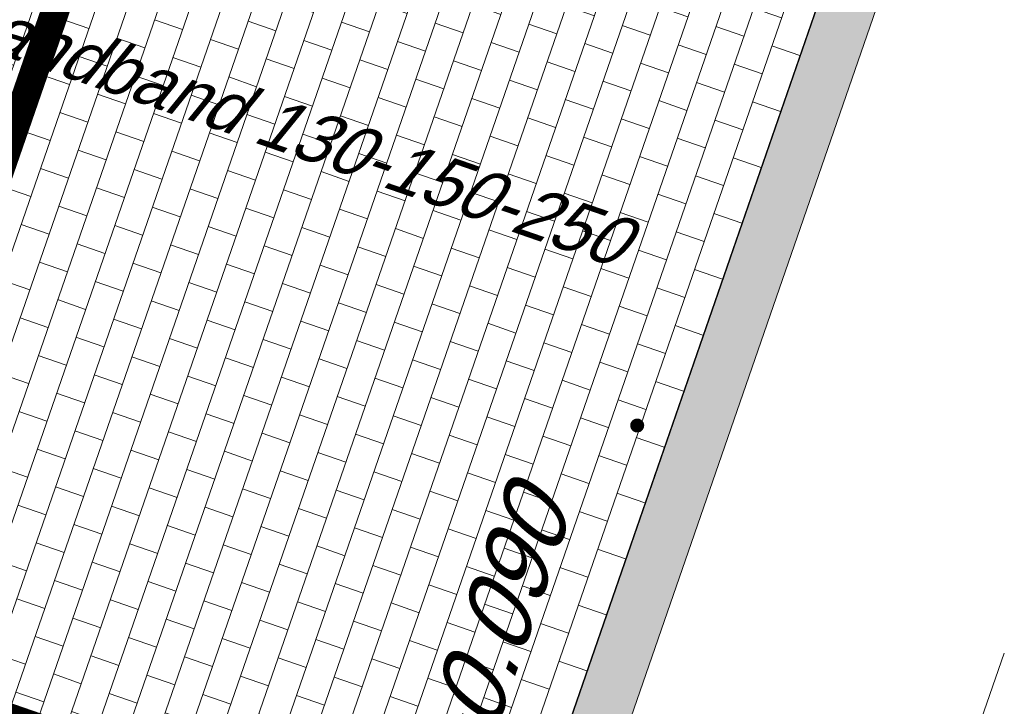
# Model space of a CAD drawing. Header units: metres. Extents: x 128615 to 129083, y 455669 to 456034.
# Tile 19 of 158: x 128753.2 to 128760.17, y 455835.78 to 455840.64. Entities that reach past the tile are written whole.
import ezdxf
from ezdxf.lldxf.tags import DXFTag

# ---------------------------------------------------------------- set-up
doc = ezdxf.new("R2010")
doc.units = ezdxf.units.M
doc.linetypes.add('DASHED', pattern=[19.049999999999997, 12.7, -6.35])
doc.linetypes.add('RI-AWZI_TERREINRIOLERING', pattern=[19.8, 6, -1.8, 2.4, -1.8, 1.8, -1.8, 2.4, -1.8])
for name, color, linetype, lineweight in [('B-WE-OG-HOOGTELIJN-G', 7, 'Continuous', 18), ('B-XX-RI-AWZI_TERREINRIOLERING-G', 10, 'RI-AWZI_TERREINRIOLERING', 18), ('B-XX-VH-BESTRATING-V', 1, 'Continuous', 18)]:
    doc.layers.add(name, color=color, linetype=linetype, lineweight=lineweight)
for name, color, linetype in [('B-XX-GR-KRUIDEN-G', 98, 'Continuous'), ('B-XX-KL-ELEKTRA-G_HDSR', 190, 'HDSR_Elektra'), ('B-XX-RI-AWZI_BEDRIJFSWATER-G_HDSR', 150, 'HDSR_Bedrijfswater'), ('B-XX-VH-BESTRATING-T25', 7, 'Continuous'), ('B-XX-VH-KANTVERHARDING-G', 60, 'Continuous')]:
    doc.layers.add(name, color=color, linetype=linetype)
doc.styles.get("Standard").update_dxf_attribs({"font": 'arial.ttf'})
doc.styles.add('TAUW-ISOCP', font='tcb_isocp.shx')
tags = doc.linetypes.add('HDSR_Bedrijfswater', pattern='A,25,-2,["BW",Standard,S=1.5,R=0,X=0,Y=-0.75],-5', length=32).pattern_tags.tags
tags[6] = DXFTag(74, 10)
tags = doc.linetypes.add('HDSR_Elektra', pattern='A,25,-2,["E",Standard,S=1.5,R=0,X=0,Y=-0.75],-4', length=31).pattern_tags.tags
tags[6] = DXFTag(74, 10)

msp = doc.modelspace()

# ---------------------------------------------------------------- hatches: boundary and pattern name
at = {"layer": 'B-XX-GR-KRUIDEN-G'}
h = msp.add_hatch(dxfattribs=at)
h.set_pattern_fill('SWAMP', color=256, scale=0.2, angle=-116.5632943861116, style=0)
h.set_pattern_definition([(340.9065815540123, (128738.9979208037, 455858.1422880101), (3.839350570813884, 3.326515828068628), [0.6349999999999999, -4.444999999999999]), (70.90658155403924, (128739.2979540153, 455858.0384307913), (-0.9611808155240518, 4.988231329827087), [0.3174999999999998, -8.481319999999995]), (70.90658155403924, (128739.3729632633, 455858.0124661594), (-0.9611808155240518, 4.988231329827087), [0.2539999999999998, -8.544819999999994]), (70.90658155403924, (128739.2229447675, 455858.0643954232), (-0.9611808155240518, 4.988231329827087), [0.2539999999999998, -8.544819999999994]), (40.90658155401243, (128739.4479706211, 455857.9865021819), (-0.9611719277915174, 4.988233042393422), [0.2032, -4.876799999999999]), (100.9065815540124, (128739.1479374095, 455858.0903594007), (-4.8005224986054, 1.661717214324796), [0.2032, -4.8768])])
edge = h.paths.add_edge_path()
edge.add_line((128948.4118116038, 455833.4579504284), (128948.6455033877, 455826.0782791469))
edge.add_line((128948.6455033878, 455826.0782791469), (128943.9095911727, 455812.3966981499))
edge.add_line((128943.9095911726, 455812.3966981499), (128941.3888850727, 455813.2785094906))
edge.add_line((128941.3888850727, 455813.2785094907), (128942.1339618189, 455815.4309623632))
edge.add_arc((128932.745274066, 455818.888458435), 10.00508554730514, -20.21683048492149, 71.17534409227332)
edge.add_line((128935.9736453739, 455828.358376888), (128892.1860483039, 455843.579290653))
edge.add_arc((128893.6952972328, 455847.9211051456), 4.596649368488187, -157.04283936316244, -109.16785423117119, ccw=False)
edge.add_arc((128894.4307678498, 455848.232645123), 5.395382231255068, 162.5112662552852, 202.9571606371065, ccw=False)
edge.add_line((128889.2847814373, 455849.8540560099), (128901.8557516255, 455885.6735668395))
edge.add_line((128901.8557516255, 455885.6735668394), (128887.2242848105, 455890.7225570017))
edge.add_line((128887.2242848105, 455890.7225570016), (128887.1817624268, 455890.5997140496))
edge.add_line((128887.1817624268, 455890.5997140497), (128874.5146120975, 455895.1035688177))
edge.add_line((128874.5146120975, 455895.1035688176), (128873.5283828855, 455892.2544503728))
edge.add_arc((128867.280722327, 455871.995513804), 21.20041917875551, 72.86074229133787, 176.4358647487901)
edge.add_line((128846.121308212, 455873.313454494), (128835.0103701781, 455877.1887525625))
edge.add_arc((128817.5916042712, 455889.2204382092), 21.17014088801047, -34.63404912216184, -24.22743715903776)
edge.add_line((128836.8971577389, 455880.5330640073), (128837.0847450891, 455880.5150973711))
edge.add_line((128837.0847450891, 455880.5150973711), (128838.2442237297, 455883.7950644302))
edge.add_line((128838.2442237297, 455883.7950644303), (128838.0851409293, 455883.9110295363))
edge.add_arc((128817.5916042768, 455889.2204382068), 21.17014088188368, -14.52468191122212, 21.05836036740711)
edge.add_line((128837.3478955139, 455896.8272655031), (128838.4437976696, 455897.45125095))
edge.add_line((128838.4437976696, 455897.45125095), (128836.9196742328, 455900.519436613))
edge.add_line((128836.9196742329, 455900.519436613), (128835.8290882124, 455899.9707426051))
edge.add_arc((128817.5916042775, 455889.2204382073), 21.17014088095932, 30.51773535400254, 65.7725628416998)
edge.add_line((128826.2789784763, 455908.5259916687), (128826.2969451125, 455908.713579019))
edge.add_line((128826.2969451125, 455908.7135790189), (128823.0169780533, 455909.8730576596))
edge.add_line((128823.0169780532, 455909.8730576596), (128822.9010129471, 455909.7139748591))
edge.add_arc((128817.591604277, 455889.2204382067), 21.17014088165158, 75.47531808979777, 155.5873596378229)
edge.add_line((128798.3142327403, 455897.9701702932), (128798.1176121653, 455897.9799474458))
edge.add_line((128798.1176121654, 455897.9799474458), (128797.7211869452, 455896.8585281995))
edge.add_line((128797.7211869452, 455896.8585281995), (128793.8072384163, 455898.2133509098))
edge.add_arc((128775.6531717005, 455909.0573338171), 21.14620778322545, -30.85117203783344, -24.45064201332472)
edge.add_line((128794.9029489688, 455900.3047239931), (128795.4902118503, 455900.2458409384))
edge.add_line((128795.4902118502, 455900.2458409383), (128796.7020683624, 455903.7467742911))
edge.add_line((128796.7020683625, 455903.746774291), (128796.1976420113, 455904.0486570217))
edge.add_arc((128775.6531716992, 455909.057333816), 21.14620778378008, -13.70124981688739, 21.18853243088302)
edge.add_line((128795.3698146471, 455916.7003760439), (128797.9082227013, 455917.9559061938))
edge.add_line((128797.9082227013, 455917.9559061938), (128796.4067381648, 455921.1222890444))
edge.add_line((128796.4067381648, 455921.1222890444), (128793.8362756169, 455919.8525566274))
edge.add_arc((128775.6531717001, 455909.0573338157), 21.1462077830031, 30.69740409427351, 65.54935799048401)
edge.add_line((128784.4057815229, 455928.3071110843), (128784.4646645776, 455928.8943739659))
edge.add_line((128784.4646645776, 455928.8943739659), (128780.9637312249, 455930.1062304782))
edge.add_line((128780.9637312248, 455930.1062304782), (128780.6618484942, 455929.6018041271))
edge.add_arc((128775.6531717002, 455909.0573338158), 21.14620778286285, 76.298750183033, 155.5095457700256)
edge.add_line((128756.4094808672, 455917.8233173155), (128755.8262168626, 455917.8979581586))
edge.add_line((128755.8262168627, 455917.8979581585), (128754.6142224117, 455914.3971073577))
edge.add_line((128754.6142224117, 455914.3971073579), (128755.1121866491, 455914.0802848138))
edge.add_arc((128775.6531716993, 455909.057333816), 21.1462077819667, 166.2589379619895, 191.7043835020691)
edge.add_line((128754.9466508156, 455904.7675673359), (128751.1985842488, 455903.6584638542))
edge.add_line((128751.1985842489, 455903.6584638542), (128751.1173775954, 455903.9197317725))
edge.add_line((128751.1173775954, 455903.9197317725), (128741.4969709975, 455907.2999279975))
edge.add_line((128741.4969709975, 455907.2999279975), (128757.0495062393, 455938.2990116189))
edge.add_line((128757.0495062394, 455938.2990116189), (128795.963293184, 455925.5684809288))
edge.add_line((128795.963293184, 455925.5684809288), (128808.0815679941, 455921.3936663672))
edge.add_line((128808.0815679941, 455921.3936663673), (128811.5859768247, 455919.9881814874))
edge.add_line((128811.5859768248, 455919.9881814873), (128842.9440111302, 455909.6012506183))
edge.add_line((128842.9440111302, 455909.6012506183), (128874.3253125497, 455899.2845629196))
edge.add_line((128874.3253125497, 455899.2845629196), (128897.3942134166, 455890.0887698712))
edge.add_line((128897.3942134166, 455890.0887698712), (128932.249899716, 455875.2515896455))
edge.add_line((128932.249899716, 455875.2515896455), (128958.9784740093, 455863.874893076))
edge.add_line((128958.9784740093, 455863.8748930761), (128948.4118116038, 455833.4579504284))
h.paths.add_polyline_path([(128845.694092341, 455904.4570519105), (128848.0856081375, 455905.5477301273), (128849.2310223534, 455903.2376735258), (128848.6444501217, 455901.5319182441), (128846.8291906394, 455902.1678003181)], flags=16)
at = {"layer": 'B-XX-VH-BESTRATING-V'}
h = msp.add_hatch(dxfattribs=at)
h.set_pattern_fill('BRICK', color=256, scale=0.03307086, angle=-116.5097316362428)
h.set_pattern_definition([(340.9065815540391, (128781.00315288, 455850.7668853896), (0.0686929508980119, 0.1984471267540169), []), (70.90658155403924, (128781.00315288, 455850.7668853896), (-0.3968942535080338, 0.1373859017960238), [0.2099999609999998, -0.2099999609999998]), (70.90658155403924, (128781.2016000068, 455850.6981924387), (-0.3968942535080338, 0.1373859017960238), [-0.2099999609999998, 0.2099999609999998])])
edge = h.paths.add_edge_path()
edge.add_line((128831.6126664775, 455838.8346340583), (128839.0652869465, 455860.4902585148))
edge.add_line((128839.0652869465, 455860.4902585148), (128836.3034510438, 455861.4412710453))
edge.add_line((128836.3034510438, 455861.4412710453), (128833.541615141, 455862.3922835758))
edge.add_arc((128834.2946828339, 455864.407557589), 2.151381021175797, 165.7586443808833, 249.5102871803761, ccw=False)
edge.add_line((128832.2094179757, 455864.936812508), (128832.7229766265, 455866.3634640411))
edge.add_line((128832.7229766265, 455866.3634640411), (128829.5305935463, 455867.4960062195))
edge.add_line((128829.5305935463, 455867.4960062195), (128825.7790093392, 455865.6897798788))
edge.add_line((128825.7790093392, 455865.6897798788), (128824.1892600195, 455861.2288345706))
edge.add_line((128824.1892600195, 455861.2288345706), (128829.3480097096, 455859.4118744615))
edge.add_arc((128828.6821113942, 455857.5376763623), 1.98897940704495, -20.160679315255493, 70.43999003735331, ccw=False)
edge.add_line((128830.5492255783, 455856.8521665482), (128825.085613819, 455841.0700632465))
edge.add_arc((128820.6003911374, 455842.5189337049), 4.713432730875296, 246.4303146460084, 342.09788309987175, ccw=False)
edge.add_line((128818.7156584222, 455838.1987218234), (128794.9887339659, 455846.4591081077))
edge.add_line((128794.9887339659, 455846.4591081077), (128740.4443933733, 455865.3829613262))
edge.add_arc((128742.7378552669, 455872.1050294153), 7.102546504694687, 156.7495911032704, 251.16118143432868, ccw=False)
edge.add_line((128736.2121179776, 455874.9087625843), (128740.8492055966, 455888.4475361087))
edge.add_arc((128747.4193090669, 455885.7839878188), 7.08948158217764, 110.50432189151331, 157.9321541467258, ccw=False)
edge.add_line((128744.936019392, 455892.4243207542), (128746.0560372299, 455895.6599412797))
edge.add_line((128746.0560372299, 455895.6599412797), (128750.9663574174, 455893.9602221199))
edge.add_line((128750.9663574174, 455893.9602221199), (128752.5278960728, 455898.5416274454))
edge.add_line((128752.5278960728, 455898.5416274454), (128752.0152830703, 455900.3559231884))
edge.add_line((128752.0152830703, 455900.3559231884), (128751.9765845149, 455900.3451798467))
edge.add_line((128751.9765845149, 455900.3451798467), (128751.0126086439, 455903.818817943))
edge.add_line((128751.0126086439, 455903.818817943), (128743.3040688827, 455906.5354959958))
edge.add_line((128743.3040688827, 455906.5354959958), (128719.892912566, 455838.9029857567))
edge.add_line((128719.892912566, 455838.9029857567), (128720.2712589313, 455838.7734198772))
edge.add_line((128720.2712589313, 455838.7734198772), (128743.5504862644, 455906.0245387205))
edge.add_line((128743.5504862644, 455906.0245387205), (128750.6829467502, 455903.5108851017))
edge.add_line((128750.6829467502, 455903.5108851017), (128752.1090925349, 455898.5527556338))
edge.add_line((128752.1090925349, 455898.5527556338), (128750.717407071, 455894.4696833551))
edge.add_line((128750.717407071, 455894.4696833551), (128745.8088863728, 455896.1687796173))
edge.add_line((128745.8088863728, 455896.1687796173), (128744.6185725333, 455892.7300809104))
edge.add_arc((128747.419309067, 455885.7839878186), 7.489481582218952, 111.9598016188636, 158.0177529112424)
edge.add_line((128740.4743136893, 455888.5874452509), (128735.6521931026, 455874.5084362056))
edge.add_arc((128742.711383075, 455872.0759849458), 7.466524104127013, 160.9871051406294, 251.273710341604)
edge.add_line((128740.3142736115, 455865.0047157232), (128794.856583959, 455846.0815660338))
edge.add_line((128794.856583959, 455846.0815660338), (128818.5714073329, 455837.8252763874))
edge.add_arc((128820.6003911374, 455842.5189337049), 5.113432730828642, 246.6220382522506, 342.0506229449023)
edge.add_line((128825.4649488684, 455840.9430934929), (128830.9260443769, 455856.717928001))
edge.add_arc((128828.6821113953, 455857.5376763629), 2.388979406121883, 339.9318582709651, 430.4537588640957)
edge.add_line((128829.4813863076, 455859.7889831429), (128824.7008226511, 455861.4727425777))
edge.add_line((128824.7008226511, 455861.4727425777), (128826.1020253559, 455865.4046131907))
edge.add_line((128826.1020253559, 455865.4046131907), (128829.4604913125, 455867.0964502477))
edge.add_line((128829.4604913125, 455867.0964502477), (128832.2105117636, 455866.120842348))
edge.add_line((128832.2105117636, 455866.120842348), (128831.8267665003, 455865.0548087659))
edge.add_arc((128834.2946828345, 455864.4075575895), 2.551381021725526, 165.3042260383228, 249.6319906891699)
edge.add_line((128833.4066780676, 455862.0156979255), (128838.5569163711, 455860.2422612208))
edge.add_line((128838.5569163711, 455860.2422612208), (128831.2322111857, 455838.9583295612))
edge.add_arc((128836.4510621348, 455837.3560573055), 5.459274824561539, 162.9326608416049, 251.688394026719)
edge.add_line((128834.7358411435, 455832.1732300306), (128868.2102711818, 455820.5590485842))
edge.add_arc((128870.243457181, 455825.3755239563), 5.22802833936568, 247.1138597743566, 340.4610631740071)
edge.add_line((128875.1704265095, 455823.6270235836), (128882.5907182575, 455844.7795449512))
edge.add_arc((128880.2053561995, 455845.6949556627), 2.55498119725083, 339.0051081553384, 400.5811834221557)
edge.add_line((128882.1458260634, 455847.357034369), (128879.1820600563, 455850.9862143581))
edge.add_line((128879.1820600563, 455850.9862143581), (128886.2461834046, 455856.9579368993))
edge.add_arc((128882.7728296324, 455860.6776088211), 5.089218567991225, 313.038728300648, 342.0620473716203)
edge.add_line((128887.6146643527, 455859.110196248), (128893.0181774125, 455874.5159597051))
edge.add_arc((128882.8722026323, 455877.7590635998), 10.65169127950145, 342.2738127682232, 419.290512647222)
edge.add_line((128888.3118646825, 455886.917043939), (128886.2148499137, 455887.872679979))
edge.add_line((128886.2148499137, 455887.872679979), (128886.1094443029, 455887.4783866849))
edge.add_line((128886.1094443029, 455887.4783866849), (128888.1745737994, 455886.5274173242))
edge.add_arc((128882.8857705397, 455877.7600346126), 10.23906438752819, -17.723255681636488, 58.900096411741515, ccw=False)
edge.add_line((128892.6388684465, 455874.6430616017), (128887.2355901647, 455859.2379771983))
edge.add_arc((128882.7728296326, 455860.677608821), 4.689218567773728, 313.1287842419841, 342.12093767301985, ccw=False)
edge.add_line((128885.978569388, 455857.2553283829), (128883.1729931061, 455854.8264816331))
edge.add_line((128883.1729931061, 455854.8264816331), (128878.5836409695, 455851.0866857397))
edge.add_line((128878.5836409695, 455851.0866857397), (128881.839104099, 455847.1002356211))
edge.add_arc((128880.2053561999, 455845.6949556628), 2.15498119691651, -21.143024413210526, 40.70070699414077, ccw=False)
edge.add_line((128882.2152704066, 455844.9176598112), (128877.8010034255, 455832.3322089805))
edge.add_line((128877.8010034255, 455832.3322089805), (128874.7932273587, 455823.7601450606))
edge.add_arc((128870.243457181, 455825.3755239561), 4.828028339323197, 246.96541338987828, 340.45278373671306, ccw=False)
edge.add_line((128868.354313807, 455820.9324400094), (128834.8638834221, 455832.552191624))
edge.add_arc((128836.4510621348, 455837.3560573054), 5.059274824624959, 163.0072479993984, 251.7166439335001, ccw=False)
h = msp.add_hatch(dxfattribs=at)
h.set_pattern_fill('BRICK', color=256, scale=0.03307086, angle=-116.5097316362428)
h.set_pattern_definition([(340.9065815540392, (128778.1828872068, 455854.1191263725), (0.06869295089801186, 0.1984471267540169), []), (70.90658155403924, (128778.1828872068, 455854.1191263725), (-0.3968942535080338, 0.1373859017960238), [0.2099999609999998, -0.2099999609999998]), (70.90658155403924, (128778.3813343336, 455854.0504334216), (-0.3968942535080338, 0.1373859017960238), [-0.2099999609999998, 0.2099999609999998])])
edge = h.paths.add_edge_path()
edge.add_arc((128751.3219678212, 455846.394278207), 9.372125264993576, 338.0283954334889, 431.0771489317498)
edge.add_line((128754.3612985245, 455855.2598972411), (128737.5441658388, 455861.0866553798))
edge.add_arc((128735.7230812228, 455855.8650819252), 5.53002518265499, 70.77318686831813, 161.0931870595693)
edge.add_line((128730.4914183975, 455857.6569755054), (128723.5752764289, 455837.6419488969))
edge.add_line((128723.5752764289, 455837.6419488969), (128723.9537030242, 455837.5123555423))
edge.add_line((128723.9537030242, 455837.5123555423), (128729.7329794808, 455854.2081124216))
edge.add_line((128729.7329794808, 455854.2081124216), (128729.7329354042, 455854.2081276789))
edge.add_line((128729.7329354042, 455854.2081276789), (128730.8698377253, 455857.5273652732))
edge.add_arc((128735.7230656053, 455855.8651140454), 5.129999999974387, 70.77344927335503, 161.0934494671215, ccw=False)
edge.add_line((128737.4123963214, 455860.708982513), (128754.2316041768, 455854.8815067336))
edge.add_arc((128751.3225362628, 455846.394138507), 8.972073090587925, -22.100399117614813, 71.08071322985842, ccw=False)
edge.add_line((128759.6353953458, 455843.0185690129), (128750.7112081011, 455817.2386564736))
edge.add_line((128750.7112081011, 455817.2386564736), (128751.0899095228, 455817.1086747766))
edge.add_line((128751.0899095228, 455817.1086747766), (128760.0133899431, 455842.8877252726))
h = msp.add_hatch(dxfattribs=at)
h.set_pattern_fill('BRICK', color=256, scale=0.03299999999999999, angle=-26.50973163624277)
h.set_pattern_definition([(70.90658155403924, (128778.8590521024, 455851.1544226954), (-0.198021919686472, 0.06854576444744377), []), (160.9065815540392, (128778.8590521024, 455851.1544226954), (-0.1370915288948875, -0.396043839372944), [0.2095499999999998, -0.2095499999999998]), (160.9065815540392, (128778.9275978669, 455851.3524446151), (-0.1370915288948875, -0.396043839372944), [-0.2095499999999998, 0.2095499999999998])])
edge = h.paths.add_edge_path()
edge.add_line((128759.0012112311, 455841.1863204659), (128756.2850414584, 455842.1265291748))
edge.add_line((128756.2850414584, 455842.1265291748), (128756.9285131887, 455843.985455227))
edge.add_line((128756.9285131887, 455843.985455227), (128751.8303110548, 455845.7502101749))
edge.add_line((128751.8303110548, 455845.7502101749), (128749.770277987, 455839.7989788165))
edge.add_line((128749.770277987, 455839.7989788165), (128749.6133143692, 455839.3455264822))
edge.add_line((128749.6133143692, 455839.3455264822), (128750.0727927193, 455839.1864769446))
edge.add_arc((128749.376647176, 455839.4063082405), 0.7300304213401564, 270.3932955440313, 342.4747413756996, ccw=False)
edge.add_line((128749.3816582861, 455838.6762950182), (128749.3543064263, 455838.5972782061))
edge.add_arc((128748.8990532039, 455838.0265865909), 0.730030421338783, -20.66157826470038, 51.419867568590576, ccw=False)
edge.add_line((128749.5821286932, 455837.7689972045), (128749.1226503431, 455837.928046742))
edge.add_line((128749.1226503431, 455837.928046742), (128748.7668211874, 455836.9000915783))
edge.add_line((128748.7668211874, 455836.9000915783), (128748.7715461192, 455836.8984560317))
edge.add_line((128748.7715461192, 455836.8984560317), (128749.7962317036, 455836.5417375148))
edge.add_line((128749.7962317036, 455836.5417375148), (128749.3840739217, 455835.3510545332))
edge.add_line((128749.3840739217, 455835.3510545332), (128750.2470342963, 455835.052338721))
edge.add_arc((128749.3065641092, 455835.3160880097), 0.9767537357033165, 254.53461634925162, 344.3341625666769, ccw=False)
edge.add_line((128749.0461067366, 455834.3747008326), (128748.4485411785, 455832.6483931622))
edge.add_line((128748.4485411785, 455832.6483931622), (128748.772708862, 455832.5361817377))
edge.add_arc((128748.0167196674, 455832.7978692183), 0.7999999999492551, 285.74057402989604, 340.906581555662, ccw=False)
edge.add_line((128748.2337453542, 455832.0278693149), (128747.1355242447, 455828.8552173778))
edge.add_line((128747.1355242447, 455828.8552173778), (128747.1582039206, 455828.8473667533))
edge.add_line((128747.1582039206, 455828.8473667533), (128747.1418484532, 455828.8001174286))
edge.add_line((128747.1418484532, 455828.8001174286), (128746.812994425, 455827.9234606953))
edge.add_line((128746.812994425, 455827.9234606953), (128746.5191842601, 455827.0749792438))
edge.add_line((128746.5191842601, 455827.0749792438), (128753.3035208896, 455824.7265647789))
edge.add_line((128753.3035208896, 455824.7265647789), (128759.0012112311, 455841.1863204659))
h = msp.add_hatch(dxfattribs=at)
h.set_pattern_fill('BRICK', color=256, scale=0.03299999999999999, angle=-116.5097316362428)
h.set_pattern_definition([(340.9065815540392, (128778.9480382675, 455851.123691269), (0.0685457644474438, 0.198021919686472), []), (70.90658155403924, (128778.9480382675, 455851.123691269), (-0.396043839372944, 0.1370915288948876), [0.2095499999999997, -0.2095499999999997]), (70.90658155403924, (128779.1460601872, 455851.0551455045), (-0.396043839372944, 0.1370915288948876), [-0.2095499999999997, 0.2095499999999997])])
h.paths.add_polyline_path([(128774.1560640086, 455839.2948513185), (128766.7862465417, 455841.8459313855, 0.4142135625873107), (128763.7077745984, 455840.3506686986), (128762.7869617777, 455837.6905317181, 0.4142135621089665), (128763.6643473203, 455835.8841556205), (128763.8191929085, 455835.8305554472), (128763.956578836, 455836.2274497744), (128763.8017332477, 455836.2810499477, -0.4142135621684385), (128763.183856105, 455837.5531457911), (128764.1046689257, 455840.2132827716, -0.4142135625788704), (128766.6488606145, 455841.4490370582), (128774.0186780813, 455838.8979569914, -0.4142135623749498), (128775.2544323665, 455836.3537653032), (128771.4141685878, 455825.2596238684, -0.4142135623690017), (128768.8699768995, 455824.0238695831), (128761.5001594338, 455826.5749496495, -0.4142135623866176), (128760.2644051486, 455829.1191413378), (128761.1852179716, 455831.7792783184, -0.414213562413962), (128762.4573138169, 455832.3971554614), (128762.6121594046, 455832.3435552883), (128762.7495453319, 455832.7404496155), (128762.5946997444, 455832.7940497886, 0.4142135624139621), (128760.7883236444, 455831.9166642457), (128759.8675108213, 455829.2565272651, 0.4142135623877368), (128761.3627735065, 455826.1780553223), (128768.7325909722, 455823.6269752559, 0.4142135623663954), (128771.811062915, 455825.1222379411), (128775.6513266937, 455836.2163793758, 0.4142135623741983)])

# ---------------------------------------------------------------- linework, layer by layer
at = {"layer": 'B-XX-KL-ELEKTRA-G_HDSR', "linetype": 'DASHED', "const_width": 0.1999999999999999}
for points in [[(128758.6554637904, 455855.7404761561), (128751.8682653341, 455836.1329080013), (128748.5859420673, 455837.2690906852)], [(128765.3437655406, 455831.4683324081), (128751.8682653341, 455836.1329080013)]]:
    msp.add_lwpolyline(points, dxfattribs=at)
at = {"layer": 'B-XX-RI-AWZI_BEDRIJFSWATER-G_HDSR', "flags": 128}
msp.add_lwpolyline([(128894.1255675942, 455812.080840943), (128777.3603368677, 455852.4529863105), (128759.62377046, 455858.5925414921), (128757.1746141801, 455851.5171717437), (128750.1374288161, 455831.1874407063), (128748.2586940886, 455831.8377692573)], dxfattribs=at)
at = {"layer": 'B-XX-RI-AWZI_TERREINRIOLERING-G'}
msp.add_lwpolyline([(128754.2810801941, 455819.1427887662), (128765.0779246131, 455850.3336710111)], dxfattribs=at)
at = {"layer": 'B-XX-VH-BESTRATING-T25', "flags": 128}
msp.add_lwpolyline([(128757.5708466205, 455837.7652637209, 0, 0, 0), (128757.5948564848, 455837.7214056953, 0, 0.03826, 0), (128757.5930269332, 455837.7247476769, 0.03826, 0.07071999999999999, 0), (128757.5878263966, 455837.7342473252, 0.07071999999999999, 0.09237999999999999, 0), (128757.5800327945, 455837.7484836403, 0.09237999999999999, 0.09999999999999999, 0), (128757.5708466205, 455837.7652637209, 0.09999999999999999, 0.09237999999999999, 0), (128757.5616604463, 455837.7820438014, 0.09237999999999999, 0.07071999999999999, 0), (128757.5538668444, 455837.7962801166, 0.07071999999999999, 0.03826, 0), (128757.5486663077, 455837.805779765, 0.03826, 0, 0), (128757.546836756, 455837.8091217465, 0, 0, 0), (128757.5708466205, 455837.7652637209, 0, 0, 0), (128756.9416732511, 455838.914553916, 0, 0, 0), (128756.6488066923, 455839.015930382, 0, 0, 0)], format="xyseb", dxfattribs=at)
at = {"layer": 'B-XX-VH-BESTRATING-V'}
msp.add_lwpolyline([(128794.8501271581, 455846.0630092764), (128776.3089342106, 455852.50780791), (128752.5392642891, 455860.7784352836), (128740.3078168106, 455864.9861589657, -0.4138194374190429), (128735.6521931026, 455874.5084362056), (128740.4743136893, 455888.5874452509, -0.2037156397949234), (128744.6185725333, 455892.7300809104), (128745.8088863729, 455896.1687796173), (128750.7174070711, 455894.4696833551), (128752.109092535, 455898.5527556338), (128751.5911509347, 455900.2382174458), (128750.6829467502, 455903.5108851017), (128743.5504862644, 455906.0245387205), (128720.2712589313, 455838.7734198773), (128723.5752764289, 455837.6419488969), (128729.3545601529, 455854.3377226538), (128730.4914183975, 455857.6569755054, -0.4158503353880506), (128737.5441658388, 455861.0866553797), (128737.5441658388, 455861.0866553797), (128754.3612985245, 455855.2598972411, -0.4298859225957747), (128760.0133899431, 455842.8877252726), (128760.0133899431, 455842.8877252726), (128751.0899095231, 455817.1086747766), (128750.3530107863, 455817.3616005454)], format="xyb", dxfattribs=at)
at = {"layer": 'B-XX-VH-KANTVERHARDING-G'}
msp.add_lwpolyline([(128759.6353953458, 455843.0185690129), (128753.3039805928, 455824.7277393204)], dxfattribs=at)

# ---------------------------------------------------------------- texts
at = {"layer": 'B-WE-OG-HOOGTELIJN-G', "style": 'TAUW-ISOCP', "oblique": 20.00023775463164}
msp.add_text('+0.090', height=0.4999999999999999, rotation=70.90658148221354, dxfattribs=at).set_placement((128756.4370511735, 455835.2132681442))
at = {"layer": 'B-XX-VH-BESTRATING-T25', "style": 'TAUW-ISOCP', "oblique": 20.00023775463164}
msp.add_text('Inritbandband 130-150-250', height=0.36, rotation=340.906581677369, dxfattribs=at).set_placement((128751.9282655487, 455840.7836280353))

doc.saveas('drawing.dxf')
